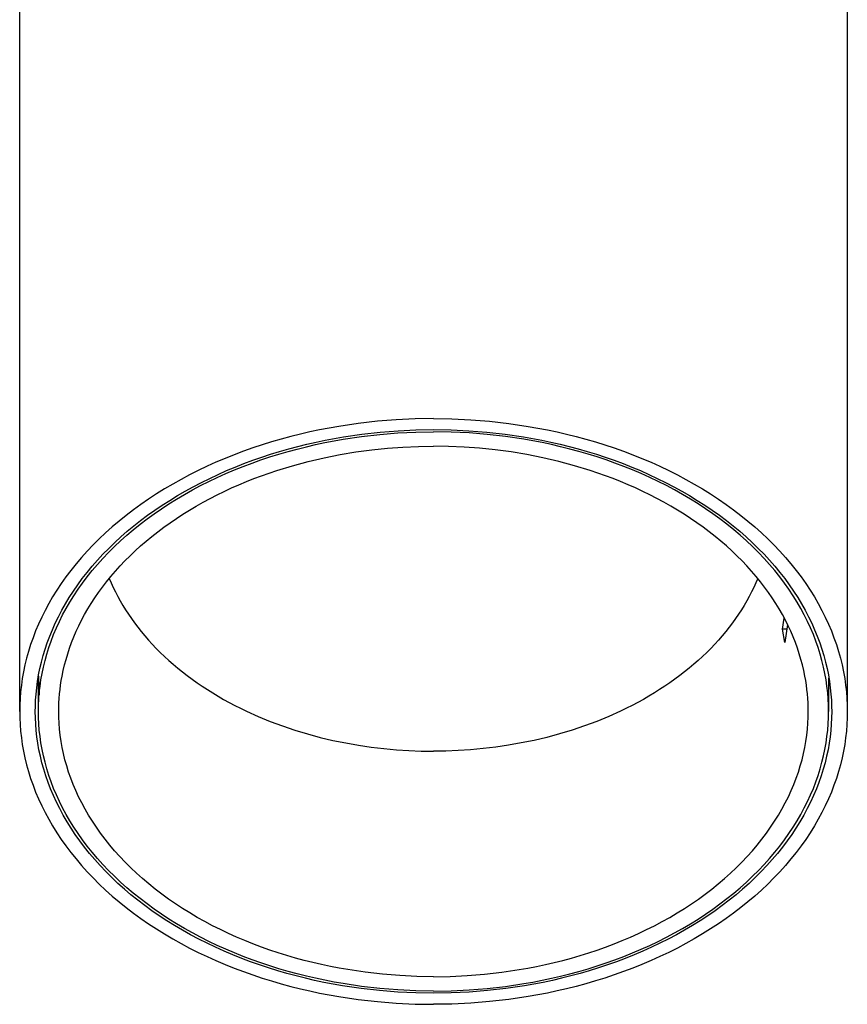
# Model space of a CAD drawing. Extents: x 0 to 198, y 0 to 222.
# Tile 2 of 4: x 141 to 194, y 0 to 63. Entities that reach past the tile are written whole.
import ezdxf

# ---------------------------------------------------------------- set-up
doc = ezdxf.new("R2010")
doc.units = 0
doc.header["$MEASUREMENT"] = 0
doc.layers.add('MAKE2D$VISIBILE$CURVE', color=7, linetype='CONTINUOUS')

msp = doc.modelspace()

# ---------------------------------------------------------------- linework, layer by layer
at = {"layer": 'MAKE2D$VISIBILE$CURVE', "color": 7}
for p, q in [((140.687, 18.738), (140.687, 71.771)), ((193.687, 71.771), (193.687, 18.738)), ((163.592, 37.303), (162.365, 37.164)), ((164.806, 37.401), (163.592, 37.303)), ((166.006, 37.458), (164.806, 37.401)), ((167.187, 37.477), (166.006, 37.458)), ((167.187, 37.477), (168.369, 37.458)), ((168.369, 37.458), (169.569, 37.401)), ((169.569, 37.401), (170.783, 37.303)), ((170.783, 37.303), (172.01, 37.164)), ((159.278, 36.623), (158.661, 36.48)), ((159.896, 36.753), (159.278, 36.623)), ((160.514, 36.873), (159.896, 36.753)), ((161.132, 36.981), (160.514, 36.873)), ((162.365, 37.164), (161.132, 36.981)), ((162.606, 36.476), (163.771, 36.607)), ((163.754, 36.463), (164.914, 36.556)), ((163.771, 36.607), (164.925, 36.698)), ((164.914, 36.556), (166.06, 36.61)), ((164.925, 36.698), (166.065, 36.752)), ((166.06, 36.61), (167.187, 36.628)), ((166.065, 36.752), (167.187, 36.77)), ((167.187, 36.77), (168.31, 36.752)), ((168.315, 36.61), (167.187, 36.628)), ((168.31, 36.752), (169.45, 36.698)), ((169.461, 36.556), (168.315, 36.61)), ((169.45, 36.698), (170.604, 36.607)), ((170.621, 36.463), (169.461, 36.556)), ((170.604, 36.607), (171.769, 36.476)), ((172.01, 37.164), (173.243, 36.981)), ((173.243, 36.981), (173.861, 36.873)), ((173.861, 36.873), (174.479, 36.753)), ((174.479, 36.753), (175.097, 36.623)), ((175.097, 36.623), (175.714, 36.48)), ((156.823, 35.984), (156.216, 35.795)), ((157.433, 36.161), (156.823, 35.984)), ((158.046, 36.326), (157.433, 36.161)), ((158.661, 36.48), (158.046, 36.326)), ((159.085, 35.835), (159.671, 35.969)), ((159.636, 35.813), (160.226, 35.938)), ((159.671, 35.969), (160.259, 36.091)), ((160.226, 35.938), (160.816, 36.052)), ((160.259, 36.091), (161.434, 36.305)), ((160.816, 36.052), (161.406, 36.155)), ((161.406, 36.155), (162.584, 36.329)), ((161.434, 36.305), (162.606, 36.476)), ((162.584, 36.329), (163.754, 36.463)), ((171.791, 36.329), (170.621, 36.463)), ((171.769, 36.476), (172.941, 36.305)), ((172.969, 36.155), (171.791, 36.329)), ((172.941, 36.305), (174.116, 36.091)), ((173.559, 36.052), (172.969, 36.155)), ((174.149, 35.938), (173.559, 36.052)), ((174.116, 36.091), (174.704, 35.969)), ((174.739, 35.813), (174.149, 35.938)), ((174.704, 35.969), (175.29, 35.835)), ((175.714, 36.48), (176.329, 36.326)), ((176.329, 36.326), (176.942, 36.161)), ((176.942, 36.161), (177.552, 35.984)), ((177.552, 35.984), (178.159, 35.795)), ((155.016, 35.383), (154.424, 35.16)), ((155.614, 35.595), (155.016, 35.383)), ((156.216, 35.795), (155.614, 35.595)), ((156.759, 35.193), (157.336, 35.37)), ((157.292, 35.203), (157.875, 35.372)), ((157.336, 35.37), (157.917, 35.536)), ((157.875, 35.372), (158.46, 35.53)), ((157.917, 35.536), (158.5, 35.691)), ((158.46, 35.53), (159.047, 35.677)), ((158.5, 35.691), (159.085, 35.835)), ((159.047, 35.677), (159.636, 35.813)), ((161.203, 35.173), (162.219, 35.341)), ((162.219, 35.341), (163.231, 35.477)), ((163.231, 35.477), (164.236, 35.58)), ((164.236, 35.58), (165.232, 35.652)), ((165.232, 35.652), (166.217, 35.695)), ((166.217, 35.695), (167.187, 35.709)), ((168.158, 35.695), (167.187, 35.709)), ((169.143, 35.652), (168.158, 35.695)), ((170.139, 35.58), (169.143, 35.652)), ((171.144, 35.477), (170.139, 35.58)), ((172.156, 35.341), (171.144, 35.477)), ((173.172, 35.173), (172.156, 35.341)), ((175.328, 35.677), (174.739, 35.813)), ((175.29, 35.835), (175.875, 35.691)), ((175.915, 35.53), (175.328, 35.677)), ((175.875, 35.691), (176.458, 35.536)), ((176.5, 35.372), (175.915, 35.53)), ((176.458, 35.536), (177.038, 35.37)), ((177.083, 35.203), (176.5, 35.372)), ((177.038, 35.37), (177.616, 35.193)), ((178.159, 35.795), (178.761, 35.595)), ((178.761, 35.595), (179.359, 35.383)), ((179.359, 35.383), (179.951, 35.16)), ((153.258, 34.679), (152.686, 34.422)), ((153.838, 34.925), (153.258, 34.679)), ((154.424, 35.16), (153.838, 34.925)), ((155.052, 34.597), (155.616, 34.806)), ((155.567, 34.63), (156.138, 34.832)), ((155.616, 34.806), (156.186, 35.005)), ((156.138, 34.832), (156.713, 35.023)), ((156.186, 35.005), (156.759, 35.193)), ((156.713, 35.023), (157.292, 35.203)), ((158.164, 34.464), (159.172, 34.735)), ((159.172, 34.735), (160.186, 34.971)), ((160.186, 34.971), (161.203, 35.173)), ((174.189, 34.971), (173.172, 35.173)), ((175.203, 34.735), (174.189, 34.971)), ((176.211, 34.464), (175.203, 34.735)), ((177.662, 35.023), (177.083, 35.203)), ((177.616, 35.193), (178.189, 35.005)), ((178.237, 34.832), (177.662, 35.023)), ((178.189, 35.005), (178.758, 34.806)), ((178.808, 34.63), (178.237, 34.832)), ((178.758, 34.806), (179.323, 34.597)), ((179.951, 35.16), (180.537, 34.925)), ((180.537, 34.925), (181.117, 34.679)), ((181.117, 34.679), (181.689, 34.422)), ((152.122, 34.154), (151.567, 33.875)), ((152.686, 34.422), (152.122, 34.154)), ((153.395, 33.905), (153.941, 34.146)), ((153.889, 33.957), (154.442, 34.192)), ((153.941, 34.146), (154.494, 34.377)), ((154.442, 34.192), (155.002, 34.416)), ((154.494, 34.377), (155.052, 34.597)), ((155.002, 34.416), (155.567, 34.63)), ((156.67, 33.993), (157.165, 34.158)), ((157.165, 34.158), (158.164, 34.464)), ((177.21, 34.158), (176.211, 34.464)), ((177.705, 33.993), (177.21, 34.158)), ((179.373, 34.416), (178.808, 34.63)), ((179.323, 34.597), (179.881, 34.377)), ((179.933, 34.192), (179.373, 34.416)), ((179.881, 34.377), (180.434, 34.146)), ((180.486, 33.957), (179.933, 34.192)), ((180.434, 34.146), (180.98, 33.905)), ((181.689, 34.422), (182.253, 34.154)), ((182.253, 34.154), (182.808, 33.875)), ((151.021, 33.586), (150.485, 33.286)), ((151.567, 33.875), (151.021, 33.586)), ((151.804, 33.119), (152.326, 33.391)), ((152.274, 33.19), (152.805, 33.456)), ((152.326, 33.391), (152.857, 33.653)), ((152.805, 33.456), (153.343, 33.712)), ((152.857, 33.653), (153.395, 33.905)), ((153.343, 33.712), (153.889, 33.957)), ((154.731, 33.244), (155.209, 33.444)), ((155.209, 33.444), (155.692, 33.635)), ((155.692, 33.635), (156.179, 33.818)), ((156.179, 33.818), (156.67, 33.993)), ((178.196, 33.818), (177.705, 33.993)), ((178.683, 33.635), (178.196, 33.818)), ((179.166, 33.444), (178.683, 33.635)), ((179.644, 33.244), (179.166, 33.444)), ((181.032, 33.712), (180.486, 33.957)), ((180.98, 33.905), (181.518, 33.653)), ((181.57, 33.456), (181.032, 33.712)), ((181.518, 33.653), (182.049, 33.391)), ((182.101, 33.19), (181.57, 33.456)), ((182.049, 33.391), (182.571, 33.119)), ((182.808, 33.875), (183.354, 33.586)), ((183.354, 33.586), (183.89, 33.286)), ((149.959, 32.976), (149.444, 32.656)), ((150.485, 33.286), (149.959, 32.976)), ((150.788, 32.546), (151.291, 32.837)), ((151.241, 32.627), (151.753, 32.913)), ((151.291, 32.837), (151.804, 33.119)), ((151.753, 32.913), (152.274, 33.19)), ((153.331, 32.595), (153.792, 32.82)), ((153.792, 32.82), (154.259, 33.036)), ((154.259, 33.036), (154.731, 33.244)), ((180.116, 33.036), (179.644, 33.244)), ((180.583, 32.82), (180.116, 33.036)), ((181.043, 32.595), (180.583, 32.82)), ((182.622, 32.913), (182.101, 33.19)), ((182.571, 33.119), (183.083, 32.837)), ((183.134, 32.627), (182.622, 32.913)), ((183.083, 32.837), (183.587, 32.546)), ((183.89, 33.286), (184.416, 32.976)), ((184.416, 32.976), (184.931, 32.656)), ((148.94, 32.327), (148.449, 31.988)), ((149.444, 32.656), (148.94, 32.327)), ((149.812, 31.936), (150.295, 32.246)), ((150.247, 32.026), (150.739, 32.331)), ((150.295, 32.246), (150.788, 32.546)), ((150.739, 32.331), (151.241, 32.627)), ((152.431, 32.122), (152.878, 32.362)), ((152.878, 32.362), (153.331, 32.595)), ((181.497, 32.362), (181.043, 32.595)), ((181.944, 32.122), (181.497, 32.362)), ((183.636, 32.331), (183.134, 32.627)), ((183.587, 32.546), (184.08, 32.246)), ((184.128, 32.026), (183.636, 32.331)), ((184.08, 32.246), (184.563, 31.936)), ((184.931, 32.656), (185.435, 32.327)), ((185.435, 32.327), (185.926, 31.988)), ((147.97, 31.641), (147.505, 31.285)), ((148.449, 31.988), (147.97, 31.641)), ((148.881, 31.291), (149.341, 31.618)), ((149.298, 31.388), (149.767, 31.712)), ((149.341, 31.618), (149.812, 31.936)), ((149.767, 31.712), (150.247, 32.026)), ((151.137, 31.355), (151.56, 31.618)), ((151.56, 31.618), (151.991, 31.874)), ((151.991, 31.874), (152.431, 32.122)), ((182.384, 31.874), (181.944, 32.122)), ((182.815, 31.618), (182.384, 31.874)), ((183.238, 31.355), (182.815, 31.618)), ((184.608, 31.712), (184.128, 32.026)), ((184.563, 31.936), (185.034, 31.618)), ((185.077, 31.388), (184.608, 31.712)), ((185.034, 31.618), (185.494, 31.291)), ((185.926, 31.988), (186.405, 31.641)), ((186.405, 31.641), (186.87, 31.285)), ((147.052, 30.921), (146.614, 30.549)), ((147.505, 31.285), (147.052, 30.921)), ((147.998, 30.613), (148.433, 30.956)), ((148.396, 30.717), (148.841, 31.057)), ((148.433, 30.956), (148.881, 31.291)), ((148.841, 31.057), (149.298, 31.388)), ((150.316, 30.808), (150.722, 31.085)), ((150.722, 31.085), (151.137, 31.355)), ((183.653, 31.085), (183.238, 31.355)), ((184.059, 30.808), (183.653, 31.085)), ((185.534, 31.057), (185.077, 31.388)), ((185.494, 31.291), (185.942, 30.956)), ((185.979, 30.717), (185.534, 31.057)), ((185.942, 30.956), (186.377, 30.613)), ((186.87, 31.285), (187.323, 30.921)), ((187.323, 30.921), (187.761, 30.549)), ((146.614, 30.549), (146.19, 30.17)), ((147.166, 29.905), (147.576, 30.263)), ((147.546, 30.014), (147.964, 30.369)), ((147.576, 30.263), (147.998, 30.613)), ((147.964, 30.369), (148.396, 30.717)), ((149.533, 30.234), (149.92, 30.524)), ((149.92, 30.524), (150.316, 30.808)), ((184.455, 30.524), (184.059, 30.808)), ((184.842, 30.234), (184.455, 30.524)), ((186.411, 30.369), (185.979, 30.717)), ((186.377, 30.613), (186.799, 30.263)), ((186.829, 30.014), (186.411, 30.369)), ((186.799, 30.263), (187.209, 29.905)), ((187.761, 30.549), (188.185, 30.17)), ((145.781, 29.784), (145.386, 29.391)), ((146.19, 30.17), (145.781, 29.784)), ((146.75, 29.283), (147.141, 29.652)), ((146.771, 29.541), (147.166, 29.905)), ((147.141, 29.652), (147.546, 30.014)), ((148.433, 29.328), (148.789, 29.636)), ((148.789, 29.636), (149.156, 29.938)), ((149.156, 29.938), (149.533, 30.234)), ((185.219, 29.938), (184.842, 30.234)), ((185.586, 29.636), (185.219, 29.938)), ((185.942, 29.328), (185.586, 29.636)), ((187.234, 29.652), (186.829, 30.014)), ((187.209, 29.905), (187.604, 29.541)), ((187.625, 29.283), (187.234, 29.652)), ((188.185, 30.17), (188.594, 29.784)), ((188.594, 29.784), (188.989, 29.391)), ((145.007, 28.992), (144.643, 28.588)), ((145.386, 29.391), (145.007, 28.992)), ((146.022, 28.795), (146.389, 29.171)), ((146.373, 28.909), (146.75, 29.283)), ((146.389, 29.171), (146.771, 29.541)), ((147.753, 28.696), (148.088, 29.014)), ((148.088, 29.014), (148.433, 29.328)), ((186.287, 29.014), (185.942, 29.328)), ((186.622, 28.696), (186.287, 29.014)), ((187.604, 29.541), (187.986, 29.171)), ((188.001, 28.909), (187.625, 29.283)), ((187.986, 29.171), (188.353, 28.795)), ((188.989, 29.391), (189.368, 28.992)), ((189.368, 28.992), (189.731, 28.588)), ((144.643, 28.588), (144.296, 28.178)), ((145.33, 28.026), (145.669, 28.413)), ((145.664, 28.142), (146.011, 28.528)), ((145.669, 28.413), (146.022, 28.795)), ((146.011, 28.528), (146.373, 28.909)), ((147.118, 28.045), (147.43, 28.372)), ((147.43, 28.372), (147.753, 28.696)), ((186.945, 28.372), (186.622, 28.696)), ((187.257, 28.045), (186.945, 28.372)), ((188.363, 28.528), (188.001, 28.909)), ((188.353, 28.795), (188.706, 28.413)), ((188.711, 28.142), (188.363, 28.528)), ((188.706, 28.413), (189.044, 28.026)), ((189.731, 28.588), (190.079, 28.178)), ((143.964, 27.764), (143.648, 27.345)), ((144.296, 28.178), (143.964, 27.764)), ((145.007, 27.634), (145.33, 28.026)), ((145.015, 27.355), (145.332, 27.751)), ((145.332, 27.751), (145.664, 28.142)), ((146.818, 27.712), (147.118, 28.045)), ((187.557, 27.712), (187.257, 28.045)), ((189.043, 27.751), (188.711, 28.142)), ((189.36, 27.355), (189.043, 27.751)), ((189.044, 28.026), (189.368, 27.634)), ((190.079, 28.178), (190.411, 27.764)), ((190.411, 27.764), (190.727, 27.345)), ((143.648, 27.345), (143.348, 26.922)), ((144.406, 26.839), (144.699, 27.239)), ((144.699, 27.239), (145.007, 27.634)), ((144.714, 26.955), (145.015, 27.355)), ((146.253, 27.037), (146.529, 27.376)), ((146.426, 27.252), (146.548, 26.963)), ((146.529, 27.376), (146.818, 27.712)), ((187.846, 27.376), (187.557, 27.712)), ((187.949, 27.252), (187.827, 26.963)), ((188.122, 27.037), (187.846, 27.376)), ((189.661, 26.955), (189.36, 27.355)), ((189.368, 27.634), (189.676, 27.239)), ((189.676, 27.239), (189.969, 26.839)), ((190.727, 27.345), (191.027, 26.922)), ((143.065, 26.496), (142.798, 26.067)), ((143.348, 26.922), (143.065, 26.496)), ((144.128, 26.436), (144.406, 26.839)), ((144.158, 26.145), (144.428, 26.552)), ((144.428, 26.552), (144.714, 26.955)), ((145.735, 26.348), (145.988, 26.694)), ((145.988, 26.694), (146.253, 27.037)), ((146.548, 26.963), (146.678, 26.674)), ((146.678, 26.674), (146.818, 26.386)), ((187.697, 26.674), (187.557, 26.386)), ((187.827, 26.963), (187.697, 26.674)), ((188.387, 26.694), (188.122, 27.037)), ((188.64, 26.348), (188.387, 26.694)), ((189.947, 26.552), (189.661, 26.955)), ((190.217, 26.145), (189.947, 26.552)), ((189.969, 26.839), (190.247, 26.436)), ((191.027, 26.922), (191.31, 26.496)), ((191.31, 26.496), (191.577, 26.067)), ((142.798, 26.067), (142.548, 25.636)), ((143.618, 25.621), (143.865, 26.03)), ((143.865, 26.03), (144.128, 26.436)), ((143.903, 25.735), (144.158, 26.145)), ((145.267, 25.648), (145.495, 25.999)), ((145.495, 25.999), (145.735, 26.348)), ((146.818, 26.386), (146.966, 26.098)), ((146.966, 26.098), (147.122, 25.811)), ((187.409, 26.098), (187.253, 25.811)), ((187.557, 26.386), (187.409, 26.098)), ((188.88, 25.999), (188.64, 26.348)), ((189.108, 25.648), (188.88, 25.999)), ((190.472, 25.735), (190.217, 26.145)), ((190.247, 26.436), (190.51, 26.03)), ((190.51, 26.03), (190.757, 25.621)), ((191.577, 26.067), (191.827, 25.636)), ((142.314, 25.202), (142.097, 24.767)), ((142.548, 25.636), (142.314, 25.202)), ((143.17, 24.797), (143.387, 25.21)), ((143.387, 25.21), (143.618, 25.621)), ((143.44, 24.91), (143.664, 25.323)), ((143.664, 25.323), (143.903, 25.735)), ((144.847, 24.94), (145.051, 25.295)), ((145.051, 25.295), (145.267, 25.648)), ((147.122, 25.811), (147.288, 25.526)), ((147.288, 25.526), (147.463, 25.242)), ((147.463, 25.242), (147.646, 24.959)), ((186.912, 25.242), (186.729, 24.959)), ((187.087, 25.526), (186.912, 25.242)), ((187.253, 25.811), (187.087, 25.526)), ((189.324, 25.295), (189.108, 25.648)), ((189.528, 24.94), (189.324, 25.295)), ((190.711, 25.323), (190.472, 25.735)), ((190.934, 24.91), (190.711, 25.323)), ((190.757, 25.621), (190.988, 25.21)), ((190.988, 25.21), (191.205, 24.797)), ((191.827, 25.636), (192.061, 25.202)), ((192.061, 25.202), (192.278, 24.767)), ((142.097, 24.767), (141.895, 24.331)), ((142.969, 24.384), (143.17, 24.797)), ((143.233, 24.494), (143.44, 24.91)), ((144.477, 24.225), (144.656, 24.583)), ((144.656, 24.583), (144.847, 24.94)), ((147.646, 24.959), (147.838, 24.678)), ((147.838, 24.678), (148.039, 24.399)), ((186.537, 24.678), (186.336, 24.399)), ((186.729, 24.959), (186.537, 24.678)), ((189.526, 24.006), (189.649, 24.717)), ((189.719, 24.583), (189.528, 24.94)), ((189.898, 24.225), (189.719, 24.583)), ((191.142, 24.494), (190.934, 24.91)), ((191.205, 24.797), (191.406, 24.384)), ((192.278, 24.767), (192.48, 24.331)), ((141.895, 24.331), (141.71, 23.894)), ((142.613, 23.553), (142.784, 23.969)), ((142.784, 23.969), (142.969, 24.384)), ((142.864, 23.661), (143.041, 24.078)), ((143.041, 24.078), (143.233, 24.494)), ((144.31, 23.867), (144.477, 24.225)), ((148.039, 24.399), (148.249, 24.122)), ((148.249, 24.122), (148.467, 23.847)), ((186.126, 24.122), (185.908, 23.847)), ((186.336, 24.399), (186.126, 24.122)), ((189.828, 24.006), (189.526, 24.006)), ((189.687, 23.158), (189.526, 24.006)), ((189.862, 24.3), (189.687, 23.158)), ((190.065, 23.867), (189.898, 24.225)), ((191.334, 24.078), (191.142, 24.494)), ((191.511, 23.661), (191.334, 24.078)), ((191.406, 24.384), (191.591, 23.969)), ((191.591, 23.969), (191.761, 23.553)), ((192.48, 24.331), (192.665, 23.894)), ((141.542, 23.457), (141.389, 23.02)), ((141.71, 23.894), (141.542, 23.457)), ((142.458, 23.138), (142.613, 23.553)), ((142.703, 23.243), (142.864, 23.661)), ((144.012, 23.148), (144.155, 23.508)), ((144.155, 23.508), (144.31, 23.867)), ((148.467, 23.847), (148.694, 23.575)), ((148.694, 23.575), (148.929, 23.305)), ((185.681, 23.575), (185.446, 23.305)), ((185.908, 23.847), (185.681, 23.575)), ((190.22, 23.508), (190.065, 23.867)), ((190.363, 23.148), (190.22, 23.508)), ((191.672, 23.243), (191.511, 23.661)), ((191.761, 23.553), (191.917, 23.138)), ((192.665, 23.894), (192.833, 23.457)), ((192.833, 23.457), (192.986, 23.02)), ((141.389, 23.02), (141.251, 22.584)), ((142.192, 22.308), (142.318, 22.723)), ((142.318, 22.723), (142.458, 23.138)), ((142.426, 22.409), (142.557, 22.826)), ((142.557, 22.826), (142.703, 23.243)), ((143.762, 22.43), (143.881, 22.789)), ((143.881, 22.789), (144.012, 23.148)), ((148.929, 23.305), (149.173, 23.039)), ((149.173, 23.039), (149.425, 22.775)), ((149.425, 22.775), (149.686, 22.515)), ((184.95, 22.775), (184.689, 22.515)), ((185.202, 23.039), (184.95, 22.775)), ((185.446, 23.305), (185.202, 23.039)), ((190.494, 22.789), (190.363, 23.148)), ((190.613, 22.43), (190.494, 22.789)), ((191.818, 22.826), (191.672, 23.243)), ((191.949, 22.409), (191.818, 22.826)), ((191.917, 23.138), (192.057, 22.723)), ((192.057, 22.723), (192.183, 22.308)), ((192.986, 23.02), (193.124, 22.584)), ((141.13, 22.148), (141.024, 21.714)), ((141.251, 22.584), (141.13, 22.148)), ((142.081, 21.894), (142.192, 22.308)), ((142.31, 21.994), (142.426, 22.409)), ((143.559, 21.713), (143.655, 22.071)), ((143.655, 22.071), (143.762, 22.43)), ((149.686, 22.515), (149.954, 22.258)), ((149.954, 22.258), (150.23, 22.005)), ((184.421, 22.258), (184.145, 22.005)), ((184.689, 22.515), (184.421, 22.258)), ((190.72, 22.071), (190.613, 22.43)), ((190.816, 21.713), (190.72, 22.071)), ((192.065, 21.994), (191.949, 22.409)), ((192.183, 22.308), (192.294, 21.894)), ((193.124, 22.584), (193.245, 22.148)), ((193.245, 22.148), (193.351, 21.714)), ((141.024, 21.714), (140.933, 21.281)), ((141.902, 21.071), (141.984, 21.482)), ((141.984, 21.482), (142.081, 21.894)), ((142.121, 21.166), (142.208, 21.579)), ((142.208, 21.579), (142.31, 21.994)), ((143.475, 21.357), (143.559, 21.713)), ((150.23, 22.005), (150.515, 21.756)), ((150.515, 21.756), (150.806, 21.511)), ((150.806, 21.511), (151.106, 21.27)), ((183.569, 21.511), (183.269, 21.27)), ((183.86, 21.756), (183.569, 21.511)), ((184.145, 22.005), (183.86, 21.756)), ((190.9, 21.357), (190.816, 21.713)), ((192.167, 21.579), (192.065, 21.994)), ((192.253, 21.166), (192.167, 21.579)), ((192.294, 21.894), (192.391, 21.482)), ((192.391, 21.482), (192.473, 21.071)), ((193.351, 21.714), (193.442, 21.281)), ((140.856, 20.85), (140.795, 20.422)), ((140.933, 21.281), (140.856, 20.85)), ((141.833, 20.662), (141.902, 21.071)), ((141.888, 20.996), (141.887, 20.86)), ((141.887, 20.86), (141.932, 19.799)), ((141.887, 18.738), (141.887, 20.86)), ((142.049, 20.755), (142.121, 21.166)), ((143.351, 20.714), (143.402, 21.001)), ((143.402, 21.001), (143.475, 21.357)), ((151.106, 21.27), (151.412, 21.033)), ((151.412, 21.033), (151.726, 20.801)), ((151.726, 20.801), (152.046, 20.574)), ((182.649, 20.801), (182.329, 20.574)), ((182.963, 21.033), (182.649, 20.801)), ((183.269, 21.27), (182.963, 21.033)), ((190.973, 21.001), (190.9, 21.357)), ((191.024, 20.714), (190.973, 21.001)), ((192.326, 20.755), (192.253, 21.166)), ((192.473, 21.071), (192.542, 20.662)), ((192.487, 20.86), (192.487, 18.738)), ((193.442, 21.281), (193.519, 20.85)), ((193.519, 20.85), (193.58, 20.422)), ((140.795, 20.422), (140.747, 19.996)), ((141.736, 19.852), (141.778, 20.256)), ((141.778, 20.256), (141.833, 20.662)), ((141.945, 19.939), (141.99, 20.346)), ((141.99, 20.346), (142.049, 20.755)), ((143.27, 20.142), (143.307, 20.427)), ((143.307, 20.427), (143.351, 20.714)), ((152.046, 20.574), (152.373, 20.351)), ((152.373, 20.351), (152.707, 20.133)), ((182.002, 20.351), (181.668, 20.133)), ((182.329, 20.574), (182.002, 20.351)), ((191.068, 20.427), (191.024, 20.714)), ((191.105, 20.142), (191.068, 20.427)), ((192.385, 20.346), (192.326, 20.755)), ((192.43, 19.939), (192.385, 20.346)), ((192.542, 20.662), (192.597, 20.256)), ((192.597, 20.256), (192.639, 19.852)), ((193.58, 20.422), (193.628, 19.996)), ((140.714, 19.574), (140.694, 19.154)), ((140.747, 19.996), (140.714, 19.574)), ((141.707, 19.451), (141.736, 19.852)), ((141.894, 19.135), (141.913, 19.536)), ((141.913, 19.536), (141.945, 19.939)), ((143.2, 19.295), (143.217, 19.576)), ((143.217, 19.576), (143.24, 19.858)), ((143.24, 19.858), (143.27, 20.142)), ((152.707, 20.133), (153.046, 19.921)), ((153.046, 19.921), (153.392, 19.714)), ((153.392, 19.714), (153.744, 19.512)), ((180.983, 19.714), (180.631, 19.512)), ((181.329, 19.921), (180.983, 19.714)), ((181.668, 20.133), (181.329, 19.921)), ((191.135, 19.858), (191.105, 20.142)), ((191.158, 19.576), (191.135, 19.858)), ((191.175, 19.295), (191.158, 19.576)), ((192.462, 19.536), (192.43, 19.939)), ((192.481, 19.135), (192.462, 19.536)), ((192.639, 19.852), (192.668, 19.451)), ((193.628, 19.996), (193.661, 19.574)), ((193.661, 19.574), (193.681, 19.154)), ((140.694, 19.154), (140.687, 18.738)), ((141.687, 18.738), (141.691, 19.053)), ((141.691, 19.053), (141.707, 19.451)), ((141.887, 18.738), (141.894, 19.135)), ((143.187, 18.738), (143.191, 19.016)), ((143.191, 19.016), (143.2, 19.295)), ((153.744, 19.512), (154.101, 19.315)), ((154.101, 19.315), (154.463, 19.124)), ((154.463, 19.124), (154.83, 18.939)), ((154.83, 18.939), (155.202, 18.76)), ((179.545, 18.939), (179.173, 18.76)), ((179.912, 19.124), (179.545, 18.939)), ((180.274, 19.315), (179.912, 19.124)), ((180.631, 19.512), (180.274, 19.315)), ((191.184, 19.016), (191.175, 19.295)), ((191.187, 18.738), (191.184, 19.016)), ((192.487, 18.738), (192.481, 19.135)), ((192.668, 19.451), (192.684, 19.053)), ((192.684, 19.053), (192.687, 18.738)), ((193.681, 19.154), (193.687, 18.738)), ((140.687, 18.738), (140.694, 18.322)), ((140.694, 18.322), (140.714, 17.903)), ((141.694, 18.338), (141.687, 18.738)), ((141.713, 17.934), (141.694, 18.338)), ((141.894, 18.341), (141.887, 18.738)), ((141.913, 17.941), (141.894, 18.341)), ((143.193, 18.362), (143.187, 18.738)), ((143.211, 17.982), (143.193, 18.362)), ((155.202, 18.76), (155.958, 18.419)), ((155.958, 18.419), (156.73, 18.102)), ((178.417, 18.419), (177.645, 18.102)), ((179.173, 18.76), (178.417, 18.419)), ((191.164, 17.982), (191.182, 18.362)), ((191.182, 18.362), (191.187, 18.738)), ((192.462, 17.941), (192.481, 18.341)), ((192.481, 18.341), (192.487, 18.738)), ((192.681, 18.338), (192.662, 17.934)), ((192.687, 18.738), (192.681, 18.338)), ((193.681, 18.322), (193.661, 17.903)), ((193.687, 18.738), (193.681, 18.322)), ((140.714, 17.903), (140.747, 17.48)), ((141.745, 17.528), (141.713, 17.934)), ((141.945, 17.537), (141.913, 17.941)), ((143.242, 17.599), (143.211, 17.982)), ((156.73, 18.102), (157.516, 17.809)), ((157.516, 17.809), (158.312, 17.542)), ((176.859, 17.809), (176.063, 17.542)), ((177.645, 18.102), (176.859, 17.809)), ((191.133, 17.599), (191.164, 17.982)), ((192.43, 17.537), (192.462, 17.941)), ((192.662, 17.934), (192.63, 17.528)), ((193.661, 17.903), (193.628, 17.48)), ((140.747, 17.48), (140.795, 17.055)), ((140.795, 17.055), (140.856, 16.626)), ((141.791, 17.118), (141.745, 17.528)), ((141.85, 16.706), (141.791, 17.118)), ((141.99, 17.131), (141.945, 17.537)), ((142.049, 16.722), (141.99, 17.131)), ((143.285, 17.213), (143.242, 17.599)), ((143.34, 16.826), (143.285, 17.213)), ((158.312, 17.542), (159.117, 17.299)), ((159.117, 17.299), (159.929, 17.081)), ((159.929, 17.081), (160.745, 16.888)), ((174.446, 17.081), (173.63, 16.888)), ((175.258, 17.299), (174.446, 17.081)), ((176.063, 17.542), (175.258, 17.299)), ((191.035, 16.826), (191.09, 17.213)), ((191.09, 17.213), (191.133, 17.599)), ((192.326, 16.722), (192.385, 17.131)), ((192.385, 17.131), (192.43, 17.537)), ((192.584, 17.118), (192.525, 16.706)), ((192.63, 17.528), (192.584, 17.118)), ((193.58, 17.055), (193.519, 16.626)), ((193.628, 17.48), (193.58, 17.055)), ((140.856, 16.626), (140.933, 16.196)), ((141.923, 16.292), (141.85, 16.706)), ((142.121, 16.311), (142.049, 16.722)), ((143.409, 16.436), (143.34, 16.826)), ((143.492, 16.044), (143.409, 16.436)), ((160.745, 16.888), (161.563, 16.72)), ((161.563, 16.72), (162.381, 16.576)), ((162.381, 16.576), (163.197, 16.456)), ((163.197, 16.456), (164.009, 16.359)), ((171.178, 16.456), (170.366, 16.359)), ((171.994, 16.576), (171.178, 16.456)), ((172.812, 16.72), (171.994, 16.576)), ((173.63, 16.888), (172.812, 16.72)), ((190.883, 16.044), (190.965, 16.436)), ((190.965, 16.436), (191.035, 16.826)), ((192.253, 16.311), (192.326, 16.722)), ((192.525, 16.706), (192.452, 16.292)), ((193.519, 16.626), (193.442, 16.196)), ((140.933, 16.196), (141.024, 15.763)), ((141.024, 15.763), (141.13, 15.329)), ((142.011, 15.875), (141.923, 16.292)), ((142.113, 15.457), (142.011, 15.875)), ((142.208, 15.898), (142.121, 16.311)), ((142.31, 15.483), (142.208, 15.898)), ((143.588, 15.65), (143.492, 16.044)), ((164.009, 16.359), (164.816, 16.285)), ((164.816, 16.285), (165.616, 16.233)), ((165.616, 16.233), (166.407, 16.203)), ((166.407, 16.203), (167.187, 16.193)), ((167.968, 16.203), (167.187, 16.193)), ((168.759, 16.233), (167.968, 16.203)), ((169.559, 16.285), (168.759, 16.233)), ((170.366, 16.359), (169.559, 16.285)), ((190.787, 15.65), (190.883, 16.044)), ((192.065, 15.483), (192.167, 15.898)), ((192.167, 15.898), (192.253, 16.311)), ((192.364, 15.875), (192.262, 15.457)), ((192.452, 16.292), (192.364, 15.875)), ((193.351, 15.763), (193.245, 15.329)), ((193.442, 16.196), (193.351, 15.763)), ((141.13, 15.329), (141.251, 14.893)), ((142.23, 15.038), (142.113, 15.457)), ((142.426, 15.067), (142.31, 15.483)), ((143.698, 15.256), (143.588, 15.65)), ((143.822, 14.86), (143.698, 15.256)), ((190.553, 14.86), (190.677, 15.256)), ((190.677, 15.256), (190.787, 15.65)), ((191.949, 15.067), (192.065, 15.483)), ((192.262, 15.457), (192.145, 15.038)), ((193.245, 15.329), (193.124, 14.893)), ((141.251, 14.893), (141.389, 14.457)), ((142.362, 14.618), (142.23, 15.038)), ((142.509, 14.198), (142.362, 14.618)), ((142.557, 14.65), (142.426, 15.067)), ((142.703, 14.233), (142.557, 14.65)), ((143.961, 14.465), (143.822, 14.86)), ((190.414, 14.465), (190.553, 14.86)), ((191.672, 14.233), (191.818, 14.65)), ((191.818, 14.65), (191.949, 15.067)), ((192.013, 14.618), (191.866, 14.198)), ((192.145, 15.038), (192.013, 14.618)), ((193.124, 14.893), (192.986, 14.457)), ((141.389, 14.457), (141.542, 14.019)), ((141.542, 14.019), (141.71, 13.582)), ((142.672, 13.777), (142.509, 14.198)), ((142.864, 13.816), (142.703, 14.233)), ((144.114, 14.069), (143.961, 14.465)), ((144.281, 13.673), (144.114, 14.069)), ((190.094, 13.673), (190.261, 14.069)), ((190.261, 14.069), (190.414, 14.465)), ((191.511, 13.816), (191.672, 14.233)), ((191.866, 14.198), (191.703, 13.777)), ((192.833, 14.019), (192.665, 13.582)), ((192.986, 14.457), (192.833, 14.019)), ((141.71, 13.582), (141.895, 13.145)), ((142.85, 13.357), (142.672, 13.777)), ((143.043, 12.937), (142.85, 13.357)), ((143.041, 13.399), (142.864, 13.816)), ((143.233, 12.982), (143.041, 13.399)), ((144.464, 13.278), (144.281, 13.673)), ((144.661, 12.884), (144.464, 13.278)), ((189.714, 12.884), (189.911, 13.278)), ((189.911, 13.278), (190.094, 13.673)), ((191.142, 12.982), (191.334, 13.399)), ((191.525, 13.357), (191.332, 12.937)), ((191.334, 13.399), (191.511, 13.816)), ((191.703, 13.777), (191.525, 13.357)), ((192.665, 13.582), (192.48, 13.145)), ((141.895, 13.145), (142.097, 12.709)), ((142.097, 12.709), (142.314, 12.274)), ((143.253, 12.518), (143.043, 12.937)), ((143.44, 12.567), (143.233, 12.982)), ((144.873, 12.492), (144.661, 12.884)), ((189.502, 12.492), (189.714, 12.884)), ((190.934, 12.567), (191.142, 12.982)), ((191.332, 12.937), (191.122, 12.518)), ((192.278, 12.709), (192.061, 12.274)), ((192.48, 13.145), (192.278, 12.709)), ((142.314, 12.274), (142.548, 11.841)), ((143.478, 12.101), (143.253, 12.518)), ((143.664, 12.153), (143.44, 12.567)), ((143.719, 11.686), (143.478, 12.101)), ((143.903, 11.741), (143.664, 12.153)), ((145.099, 12.101), (144.873, 12.492)), ((145.341, 11.712), (145.099, 12.101)), ((189.034, 11.712), (189.276, 12.101)), ((189.276, 12.101), (189.502, 12.492)), ((190.472, 11.741), (190.711, 12.153)), ((190.897, 12.101), (190.656, 11.686)), ((190.711, 12.153), (190.934, 12.567)), ((191.122, 12.518), (190.897, 12.101)), ((192.061, 12.274), (191.827, 11.841)), ((142.548, 11.841), (142.798, 11.409)), ((142.798, 11.409), (143.065, 10.981)), ((143.976, 11.273), (143.719, 11.686)), ((144.158, 11.332), (143.903, 11.741)), ((145.597, 11.327), (145.341, 11.712)), ((188.778, 11.327), (189.034, 11.712)), ((190.217, 11.332), (190.472, 11.741)), ((190.656, 11.686), (190.399, 11.273)), ((191.577, 11.409), (191.31, 10.981)), ((191.827, 11.841), (191.577, 11.409)), ((143.065, 10.981), (143.348, 10.555)), ((144.248, 10.863), (143.976, 11.273)), ((144.428, 10.925), (144.158, 11.332)), ((144.536, 10.457), (144.248, 10.863)), ((144.714, 10.522), (144.428, 10.925)), ((145.869, 10.944), (145.597, 11.327)), ((146.155, 10.565), (145.869, 10.944)), ((188.22, 10.565), (188.506, 10.944)), ((188.506, 10.944), (188.778, 11.327)), ((189.661, 10.522), (189.947, 10.925)), ((190.127, 10.863), (189.839, 10.457)), ((189.947, 10.925), (190.217, 11.332)), ((190.399, 11.273), (190.127, 10.863)), ((191.31, 10.981), (191.027, 10.555)), ((143.348, 10.555), (143.648, 10.132)), ((143.648, 10.132), (143.964, 9.713)), ((144.84, 10.054), (144.536, 10.457)), ((145.015, 10.122), (144.714, 10.522)), ((145.332, 9.726), (145.015, 10.122)), ((146.455, 10.189), (146.155, 10.565)), ((146.77, 9.818), (146.455, 10.189)), ((187.605, 9.818), (187.92, 10.189)), ((187.92, 10.189), (188.22, 10.565)), ((189.043, 9.726), (189.36, 10.122)), ((189.36, 10.122), (189.661, 10.522)), ((189.839, 10.457), (189.535, 10.054)), ((190.727, 10.132), (190.411, 9.713)), ((191.027, 10.555), (190.727, 10.132)), ((143.964, 9.713), (144.296, 9.299)), ((145.159, 9.655), (144.84, 10.054)), ((145.494, 9.261), (145.159, 9.655)), ((145.664, 9.335), (145.332, 9.726)), ((147.1, 9.452), (146.77, 9.818)), ((147.443, 9.091), (147.1, 9.452)), ((186.932, 9.091), (187.275, 9.452)), ((187.275, 9.452), (187.605, 9.818)), ((188.711, 9.335), (189.043, 9.726)), ((189.215, 9.655), (188.881, 9.261)), ((189.535, 10.054), (189.215, 9.655)), ((190.411, 9.713), (190.079, 9.299)), ((144.296, 9.299), (144.643, 8.889)), ((144.643, 8.889), (145.007, 8.485)), ((145.844, 8.871), (145.494, 9.261)), ((146.011, 8.949), (145.664, 9.335)), ((146.209, 8.488), (145.844, 8.871)), ((146.373, 8.568), (146.011, 8.949)), ((147.8, 8.735), (147.443, 9.091)), ((186.575, 8.735), (186.932, 9.091)), ((188.001, 8.568), (188.363, 8.949)), ((188.531, 8.871), (188.166, 8.488)), ((188.363, 8.949), (188.711, 9.335)), ((188.881, 9.261), (188.531, 8.871)), ((189.731, 8.889), (189.368, 8.485)), ((190.079, 9.299), (189.731, 8.889)), ((145.007, 8.485), (145.386, 8.086)), ((146.588, 8.11), (146.209, 8.488)), ((146.75, 8.193), (146.373, 8.568)), ((147.141, 7.824), (146.75, 8.193)), ((148.171, 8.385), (147.8, 8.735)), ((148.555, 8.042), (148.171, 8.385)), ((185.82, 8.042), (186.204, 8.385)), ((186.204, 8.385), (186.575, 8.735)), ((187.234, 7.824), (187.625, 8.193)), ((187.625, 8.193), (188.001, 8.568)), ((188.166, 8.488), (187.786, 8.11)), ((189.368, 8.485), (188.989, 8.086)), ((145.386, 8.086), (145.781, 7.693)), ((145.781, 7.693), (146.19, 7.307)), ((146.982, 7.738), (146.588, 8.11)), ((147.39, 7.373), (146.982, 7.738)), ((147.546, 7.462), (147.141, 7.824)), ((148.952, 7.705), (148.555, 8.042)), ((149.362, 7.375), (148.952, 7.705)), ((185.013, 7.375), (185.423, 7.705)), ((185.423, 7.705), (185.82, 8.042)), ((186.829, 7.462), (187.234, 7.824)), ((187.393, 7.738), (186.984, 7.373)), ((187.786, 8.11), (187.393, 7.738)), ((188.594, 7.693), (188.185, 7.307)), ((188.989, 8.086), (188.594, 7.693)), ((146.19, 7.307), (146.614, 6.928)), ((147.812, 7.015), (147.39, 7.373)), ((147.964, 7.107), (147.546, 7.462)), ((148.247, 6.665), (147.812, 7.015)), ((148.396, 6.76), (147.964, 7.107)), ((149.783, 7.053), (149.362, 7.375)), ((150.217, 6.738), (149.783, 7.053)), ((184.158, 6.738), (184.592, 7.053)), ((184.592, 7.053), (185.013, 7.375)), ((185.979, 6.76), (186.411, 7.107)), ((186.563, 7.015), (186.128, 6.665)), ((186.411, 7.107), (186.829, 7.462)), ((186.984, 7.373), (186.563, 7.015)), ((188.185, 7.307), (187.761, 6.928)), ((146.614, 6.928), (147.052, 6.556)), ((147.052, 6.556), (147.505, 6.192)), ((148.696, 6.323), (148.247, 6.665)), ((148.841, 6.42), (148.396, 6.76)), ((149.156, 5.988), (148.696, 6.323)), ((149.298, 6.088), (148.841, 6.42)), ((150.662, 6.432), (150.217, 6.738)), ((151.118, 6.133), (150.662, 6.432)), ((183.257, 6.133), (183.713, 6.432)), ((183.713, 6.432), (184.158, 6.738)), ((185.077, 6.088), (185.534, 6.42)), ((185.679, 6.323), (185.219, 5.988)), ((185.534, 6.42), (185.979, 6.76)), ((186.128, 6.665), (185.679, 6.323)), ((187.323, 6.556), (186.87, 6.192)), ((187.761, 6.928), (187.323, 6.556)), ((147.505, 6.192), (147.97, 5.836)), ((147.97, 5.836), (148.449, 5.488)), ((149.629, 5.663), (149.156, 5.988)), ((149.767, 5.765), (149.298, 6.088)), ((150.247, 5.451), (149.767, 5.765)), ((151.584, 5.844), (151.118, 6.133)), ((152.06, 5.563), (151.584, 5.844)), ((182.315, 5.563), (182.791, 5.844)), ((182.791, 5.844), (183.257, 6.133)), ((184.128, 5.451), (184.608, 5.765)), ((184.608, 5.765), (185.077, 6.088)), ((185.219, 5.988), (184.746, 5.663)), ((186.405, 5.836), (185.926, 5.488)), ((186.87, 6.192), (186.405, 5.836)), ((148.449, 5.488), (148.94, 5.15)), ((148.94, 5.15), (149.444, 4.82)), ((150.113, 5.346), (149.629, 5.663)), ((150.609, 5.038), (150.113, 5.346)), ((150.739, 5.145), (150.247, 5.451)), ((151.241, 4.85), (150.739, 5.145)), ((152.546, 5.292), (152.06, 5.563)), ((153.041, 5.029), (152.546, 5.292)), ((181.334, 5.029), (181.829, 5.292)), ((181.829, 5.292), (182.315, 5.563)), ((183.134, 4.85), (183.636, 5.145)), ((183.636, 5.145), (184.128, 5.451)), ((184.262, 5.346), (183.766, 5.038)), ((184.746, 5.663), (184.262, 5.346)), ((185.435, 5.15), (184.931, 4.82)), ((185.926, 5.488), (185.435, 5.15)), ((149.444, 4.82), (149.959, 4.501)), ((149.959, 4.501), (150.485, 4.191)), ((151.115, 4.74), (150.609, 5.038)), ((151.631, 4.451), (151.115, 4.74)), ((151.753, 4.563), (151.241, 4.85)), ((152.156, 4.173), (151.631, 4.451)), ((152.274, 4.287), (151.753, 4.563)), ((153.544, 4.777), (153.041, 5.029)), ((154.054, 4.534), (153.544, 4.777)), ((154.573, 4.301), (154.054, 4.534)), ((179.802, 4.301), (180.321, 4.534)), ((180.321, 4.534), (180.831, 4.777)), ((180.831, 4.777), (181.334, 5.029)), ((182.101, 4.287), (182.622, 4.563)), ((182.744, 4.451), (182.218, 4.173)), ((182.622, 4.563), (183.134, 4.85)), ((183.26, 4.74), (182.744, 4.451)), ((183.766, 5.038), (183.26, 4.74)), ((184.416, 4.501), (183.89, 4.191)), ((184.931, 4.82), (184.416, 4.501)), ((150.485, 4.191), (151.021, 3.891)), ((151.021, 3.891), (151.567, 3.601)), ((152.691, 3.904), (152.156, 4.173)), ((152.805, 4.021), (152.274, 4.287)), ((153.234, 3.646), (152.691, 3.904)), ((153.343, 3.765), (152.805, 4.021)), ((155.097, 4.078), (154.573, 4.301)), ((155.628, 3.866), (155.097, 4.078)), ((156.164, 3.664), (155.628, 3.866)), ((178.211, 3.664), (178.747, 3.866)), ((178.747, 3.866), (179.278, 4.078)), ((179.278, 4.078), (179.802, 4.301)), ((181.032, 3.765), (181.57, 4.021)), ((181.684, 3.904), (181.141, 3.646)), ((181.57, 4.021), (182.101, 4.287)), ((182.218, 4.173), (181.684, 3.904)), ((183.354, 3.891), (182.808, 3.601)), ((183.89, 4.191), (183.354, 3.891)), ((151.567, 3.601), (152.122, 3.323)), ((152.122, 3.323), (152.686, 3.054)), ((153.784, 3.399), (153.234, 3.646)), ((153.889, 3.519), (153.343, 3.765)), ((154.342, 3.162), (153.784, 3.399)), ((154.442, 3.284), (153.889, 3.519)), ((154.906, 2.936), (154.342, 3.162)), ((155.002, 3.06), (154.442, 3.284)), ((156.706, 3.472), (156.164, 3.664)), ((157.251, 3.29), (156.706, 3.472)), ((157.801, 3.12), (157.251, 3.29)), ((176.574, 3.12), (177.124, 3.29)), ((177.124, 3.29), (177.669, 3.472)), ((177.669, 3.472), (178.211, 3.664)), ((179.373, 3.06), (179.933, 3.284)), ((180.033, 3.162), (179.469, 2.936)), ((179.933, 3.284), (180.486, 3.519)), ((180.591, 3.399), (180.033, 3.162)), ((180.486, 3.519), (181.032, 3.765)), ((181.141, 3.646), (180.591, 3.399)), ((182.253, 3.323), (181.689, 3.054)), ((182.808, 3.601), (182.253, 3.323)), ((152.686, 3.054), (153.258, 2.797)), ((153.258, 2.797), (153.838, 2.551)), ((153.838, 2.551), (154.424, 2.317)), ((155.475, 2.721), (154.906, 2.936)), ((155.567, 2.847), (155.002, 3.06)), ((156.051, 2.518), (155.475, 2.721)), ((156.138, 2.645), (155.567, 2.847)), ((156.713, 2.454), (156.138, 2.645)), ((158.353, 2.959), (157.801, 3.12)), ((158.908, 2.809), (158.353, 2.959)), ((159.466, 2.67), (158.908, 2.809)), ((160.024, 2.541), (159.466, 2.67)), ((160.584, 2.423), (160.024, 2.541)), ((173.791, 2.423), (174.351, 2.541)), ((174.351, 2.541), (174.909, 2.67)), ((174.909, 2.67), (175.467, 2.809)), ((175.467, 2.809), (176.022, 2.959)), ((176.022, 2.959), (176.574, 3.12)), ((177.662, 2.454), (178.237, 2.645)), ((178.237, 2.645), (178.808, 2.847)), ((178.899, 2.721), (178.324, 2.518)), ((178.808, 2.847), (179.373, 3.06)), ((179.469, 2.936), (178.899, 2.721)), ((180.537, 2.551), (179.951, 2.317)), ((181.117, 2.797), (180.537, 2.551)), ((181.689, 3.054), (181.117, 2.797)), ((154.424, 2.317), (155.016, 2.093)), ((155.016, 2.093), (155.614, 1.882)), ((156.63, 2.325), (156.051, 2.518)), ((157.214, 2.143), (156.63, 2.325)), ((157.292, 2.274), (156.713, 2.454)), ((157.801, 1.973), (157.214, 2.143)), ((157.875, 2.105), (157.292, 2.274)), ((158.391, 1.814), (157.801, 1.973)), ((158.46, 1.947), (157.875, 2.105)), ((159.047, 1.8), (158.46, 1.947)), ((161.144, 2.315), (160.584, 2.423)), ((161.703, 2.217), (161.144, 2.315)), ((162.82, 2.051), (161.703, 2.217)), ((163.931, 1.925), (162.82, 2.051)), ((165.031, 1.836), (163.931, 1.925)), ((169.344, 1.836), (170.444, 1.925)), ((170.444, 1.925), (171.555, 2.051)), ((171.555, 2.051), (172.672, 2.217)), ((172.672, 2.217), (173.231, 2.315)), ((173.231, 2.315), (173.791, 2.423)), ((175.328, 1.8), (175.915, 1.947)), ((175.915, 1.947), (176.5, 2.105)), ((176.574, 1.973), (175.984, 1.814)), ((176.5, 2.105), (177.083, 2.274)), ((177.161, 2.143), (176.574, 1.973)), ((177.083, 2.274), (177.662, 2.454)), ((177.745, 2.325), (177.161, 2.143)), ((178.324, 2.518), (177.745, 2.325)), ((179.359, 2.093), (178.761, 1.882)), ((179.951, 2.317), (179.359, 2.093)), ((155.614, 1.882), (156.216, 1.681)), ((156.216, 1.681), (156.823, 1.493)), ((156.823, 1.493), (157.433, 1.316)), ((157.433, 1.316), (158.046, 1.15)), ((158.983, 1.666), (158.391, 1.814)), ((159.576, 1.529), (158.983, 1.666)), ((159.636, 1.664), (159.047, 1.8)), ((160.171, 1.403), (159.576, 1.529)), ((160.226, 1.539), (159.636, 1.664)), ((160.766, 1.288), (160.171, 1.403)), ((160.816, 1.425), (160.226, 1.539)), ((161.361, 1.184), (160.766, 1.288)), ((161.406, 1.322), (160.816, 1.425)), ((162.584, 1.147), (161.406, 1.322)), ((166.118, 1.785), (165.031, 1.836)), ((167.187, 1.768), (166.118, 1.785)), ((167.187, 1.768), (168.257, 1.785)), ((168.257, 1.785), (169.344, 1.836)), ((171.791, 1.147), (172.969, 1.322)), ((172.969, 1.322), (173.559, 1.425)), ((173.609, 1.288), (173.014, 1.184)), ((173.559, 1.425), (174.149, 1.539)), ((174.204, 1.403), (173.609, 1.288)), ((174.149, 1.539), (174.739, 1.664)), ((174.799, 1.529), (174.204, 1.403)), ((174.739, 1.664), (175.328, 1.8)), ((175.392, 1.666), (174.799, 1.529)), ((175.984, 1.814), (175.392, 1.666)), ((176.942, 1.316), (176.329, 1.15)), ((177.552, 1.493), (176.942, 1.316)), ((178.159, 1.681), (177.552, 1.493)), ((178.761, 1.882), (178.159, 1.681)), ((158.046, 1.15), (158.661, 0.996)), ((158.661, 0.996), (159.278, 0.854)), ((159.278, 0.854), (159.896, 0.723)), ((159.896, 0.723), (160.514, 0.604)), ((162.547, 1.008), (161.361, 1.184)), ((163.727, 0.874), (162.547, 1.008)), ((163.754, 1.014), (162.584, 1.147)), ((164.896, 0.78), (163.727, 0.874)), ((164.914, 0.921), (163.754, 1.014)), ((166.051, 0.725), (164.896, 0.78)), ((166.06, 0.866), (164.914, 0.921)), ((167.187, 0.707), (166.051, 0.725)), ((167.187, 0.849), (166.06, 0.866)), ((167.187, 0.849), (168.315, 0.866)), ((168.324, 0.725), (167.187, 0.707)), ((168.315, 0.866), (169.461, 0.921)), ((169.479, 0.78), (168.324, 0.725)), ((169.461, 0.921), (170.621, 1.014)), ((170.648, 0.874), (169.479, 0.78)), ((170.621, 1.014), (171.791, 1.147)), ((171.828, 1.008), (170.648, 0.874)), ((173.014, 1.184), (171.828, 1.008)), ((174.479, 0.723), (173.861, 0.604)), ((175.097, 0.854), (174.479, 0.723)), ((175.714, 0.996), (175.097, 0.854)), ((176.329, 1.15), (175.714, 0.996)), ((160.514, 0.604), (161.132, 0.496)), ((161.132, 0.496), (162.365, 0.313)), ((162.365, 0.313), (163.592, 0.173)), ((163.592, 0.173), (164.806, 0.076)), ((164.806, 0.076), (166.006, 0.019)), ((166.006, 0.019), (167.187, 0)), ((168.369, 0.019), (167.187, 0)), ((169.569, 0.076), (168.369, 0.019)), ((170.783, 0.173), (169.569, 0.076)), ((172.01, 0.313), (170.783, 0.173)), ((173.243, 0.496), (172.01, 0.313)), ((173.861, 0.604), (173.243, 0.496))]:
    msp.add_line(p, q, dxfattribs=at)

doc.saveas('drawing.dxf')
